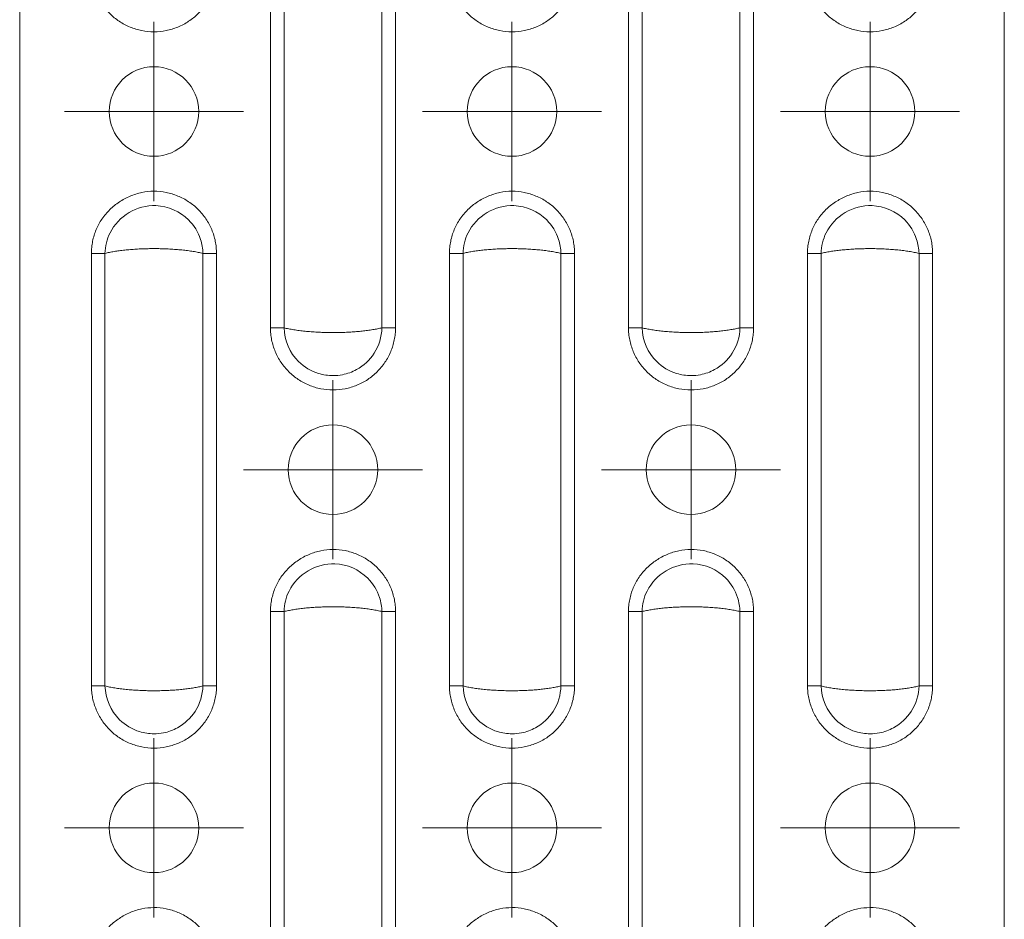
# Model space of a CAD drawing. Header units: millimetres. Extents: x 0 to 210, y 0 to 297.
# Tile 10 of 12: x 54 to 81, y 213 to 238. Entities that reach past the tile are written whole.
import ezdxf

# ---------------------------------------------------------------- set-up
doc = ezdxf.new("R2010")
doc.units = ezdxf.units.MM

# ---------------------------------------------------------------- blocks, each defined once
blk = doc.blocks.new('SW_CENTERMARKSYMBOL_2')
at = {"color": 0, "linetype": 'Continuous', "lineweight": 0}
for p, q in [((0, 1.25), (0, 2.5)), ((0, 0), (0, 1.25)), ((-1.25, 0), (-2.5, 0)), ((0, 0), (-1.25, 0)), ((0, 0), (0, -1.25)), ((0, 0), (1.25, 0)), ((1.25, 0), (2.5, 0)), ((0, -1.25), (0, -2.5))]:
    blk.add_line(p, q, dxfattribs=at)
blk = doc.blocks.new('SW_CENTERMARKSYMBOL_3')
at = {"color": 0, "linetype": 'Continuous', "lineweight": 0}
for p, q in [((0, 1.25), (0, 2.5)), ((0, 0), (0, 1.25)), ((-1.25, 0), (-2.5, 0)), ((0, 0), (-1.25, 0)), ((0, 0), (0, -1.25)), ((0, 0), (1.25, 0)), ((1.25, 0), (2.5, 0)), ((0, -1.25), (0, -2.5))]:
    blk.add_line(p, q, dxfattribs=at)
blk = doc.blocks.new('SW_CENTERMARKSYMBOL_6')
at = {"color": 0, "linetype": 'Continuous', "lineweight": 0}
for p, q in [((0, 1.25), (0, 2.5)), ((0, 0), (0, 1.25)), ((-1.25, 0), (-2.5, 0)), ((0, 0), (-1.25, 0)), ((0, 0), (0, -1.25)), ((0, 0), (1.25, 0)), ((1.25, 0), (2.5, 0)), ((0, -1.25), (0, -2.5))]:
    blk.add_line(p, q, dxfattribs=at)
blk = doc.blocks.new('SW_CENTERMARKSYMBOL_7')
at = {"color": 0, "linetype": 'Continuous', "lineweight": 0}
for p, q in [((0, 1.25), (0, 2.5)), ((0, 0), (0, 1.25)), ((-1.25, 0), (-2.5, 0)), ((0, 0), (-1.25, 0)), ((0, 0), (0, -1.25)), ((0, 0), (1.25, 0)), ((1.25, 0), (2.5, 0)), ((0, -1.25), (0, -2.5))]:
    blk.add_line(p, q, dxfattribs=at)
blk = doc.blocks.new('SW_CENTERMARKSYMBOL_10')
at = {"color": 0, "linetype": 'Continuous', "lineweight": 0}
for p, q in [((0, 1.25), (0, 2.5)), ((0, 0), (0, 1.25)), ((-1.25, 0), (-2.5, 0)), ((0, 0), (-1.25, 0)), ((0, 0), (0, -1.25)), ((0, 0), (1.25, 0)), ((1.25, 0), (2.5, 0)), ((0, -1.25), (0, -2.5))]:
    blk.add_line(p, q, dxfattribs=at)
blk = doc.blocks.new('SW_CENTERMARKSYMBOL_11')
at = {"color": 0, "linetype": 'Continuous', "lineweight": 0}
for p, q in [((0, 1.25), (0, 2.5)), ((0, 0), (0, 1.25)), ((-1.25, 0), (-2.5, 0)), ((0, 0), (-1.25, 0)), ((0, 0), (0, -1.25)), ((0, 0), (1.25, 0)), ((1.25, 0), (2.5, 0)), ((0, -1.25), (0, -2.5))]:
    blk.add_line(p, q, dxfattribs=at)
blk = doc.blocks.new('SW_CENTERMARKSYMBOL_14')
at = {"color": 0, "linetype": 'Continuous', "lineweight": 0}
for p, q in [((0, 1.25), (0, 2.5)), ((0, 0), (0, 1.25)), ((-1.25, 0), (-2.5, 0)), ((0, 0), (-1.25, 0)), ((0, 0), (0, -1.25)), ((0, 0), (1.25, 0)), ((1.25, 0), (2.5, 0)), ((0, -1.25), (0, -2.5))]:
    blk.add_line(p, q, dxfattribs=at)
blk = doc.blocks.new('SW_CENTERMARKSYMBOL_19')
at = {"color": 0, "linetype": 'Continuous', "lineweight": 0}
for p, q in [((0, 1.25), (0, 2.5)), ((0, 0), (0, 1.25)), ((-1.25, 0), (-2.5, 0)), ((0, 0), (-1.25, 0)), ((0, 0), (0, -1.25)), ((0, 0), (1.25, 0)), ((1.25, 0), (2.5, 0)), ((0, -1.25), (0, -2.5))]:
    blk.add_line(p, q, dxfattribs=at)

msp = doc.modelspace()

# ---------------------------------------------------------------- linework, layer by layer
at = {"color": 7, "linetype": 'Continuous', "lineweight": 15}
for p, q in [((53.762, 267.686), (53.762, 130.936)), ((81.262, 267.686), (81.262, 130.936)), ((60.765, 229.148), (60.765, 241.224)), ((61.145, 229.148), (61.145, 241.224)), ((63.88, 241.224), (63.88, 229.148)), ((64.26, 241.224), (64.26, 229.148)), ((70.765, 229.148), (70.765, 241.224)), ((71.145, 229.148), (71.145, 241.224)), ((73.88, 241.224), (73.88, 229.148)), ((74.26, 241.224), (74.26, 229.148)), ((55.765, 219.148), (55.765, 231.224)), ((56.145, 219.148), (56.145, 231.224)), ((58.88, 231.224), (58.88, 219.148)), ((59.26, 231.224), (59.26, 219.148)), ((65.765, 219.148), (65.765, 231.224)), ((66.145, 219.148), (66.145, 231.224)), ((68.88, 231.224), (68.88, 219.148)), ((69.26, 231.224), (69.26, 219.148)), ((75.765, 219.148), (75.765, 231.224)), ((76.145, 219.148), (76.145, 231.224)), ((78.88, 231.224), (78.88, 219.148)), ((79.26, 231.224), (79.26, 219.148)), ((60.765, 209.148), (60.765, 221.224)), ((61.145, 209.148), (61.145, 221.224)), ((63.88, 221.224), (63.88, 209.148)), ((64.26, 221.224), (64.26, 209.148)), ((70.765, 209.148), (70.765, 221.224)), ((71.145, 209.148), (71.145, 221.224)), ((73.88, 221.224), (73.88, 209.148)), ((74.26, 221.224), (74.26, 209.148))]:
    msp.add_line(p, q, dxfattribs=at)
for centre in [(57.512, 235.186), (67.512, 235.186), (77.512, 235.186), (62.512, 225.186), (72.512, 225.186), (57.512, 215.186), (67.512, 215.186), (77.512, 215.186)]:
    msp.add_circle(centre, 1.25, dxfattribs=at)
for points, knots in [([(59.26, 239.148), (59.259, 239.119), (59.258, 239.063), (59.252, 238.978), (59.241, 238.893), (59.221, 238.781), (59.186, 238.643), (59.109, 238.429), (58.974, 238.176), (58.754, 237.913), (58.488, 237.694), (58.184, 237.534), (57.855, 237.434), (57.512, 237.401), (57.17, 237.435), (56.841, 237.534), (56.537, 237.695), (56.271, 237.912), (56.053, 238.177), (55.918, 238.429), (55.84, 238.643), (55.797, 238.809), (55.77, 238.978), (55.767, 239.091), (55.765, 239.148)], [0, 0, 0, 0, 0.015533, 0.031084, 0.046691, 0.062392, 0.093615, 0.124896, 0.187194, 0.249778, 0.312389, 0.374922, 0.437461, 0.50008, 0.562677, 0.625319, 0.687821, 0.750259, 0.812689, 0.875175, 0.906472, 0.937669, 0.968968, 1, 1, 1, 1]), ([(69.26, 239.148), (69.259, 239.119), (69.258, 239.063), (69.252, 238.978), (69.241, 238.893), (69.221, 238.781), (69.186, 238.643), (69.109, 238.429), (68.974, 238.176), (68.754, 237.913), (68.488, 237.694), (68.184, 237.534), (67.855, 237.434), (67.512, 237.401), (67.17, 237.435), (66.841, 237.534), (66.537, 237.695), (66.271, 237.912), (66.053, 238.177), (65.918, 238.429), (65.84, 238.643), (65.797, 238.809), (65.77, 238.978), (65.767, 239.091), (65.765, 239.148)], [0, 0, 0, 0, 0.015533, 0.031084, 0.046691, 0.062392, 0.093615, 0.124896, 0.187194, 0.249778, 0.312389, 0.374922, 0.437461, 0.50008, 0.562677, 0.625319, 0.687821, 0.750259, 0.812689, 0.875175, 0.906472, 0.937669, 0.968968, 1, 1, 1, 1]), ([(79.26, 239.148), (79.259, 239.119), (79.258, 239.063), (79.252, 238.978), (79.241, 238.893), (79.221, 238.781), (79.186, 238.643), (79.109, 238.429), (78.974, 238.176), (78.754, 237.913), (78.488, 237.694), (78.184, 237.534), (77.855, 237.434), (77.512, 237.401), (77.17, 237.435), (76.841, 237.534), (76.537, 237.695), (76.271, 237.912), (76.053, 238.177), (75.918, 238.429), (75.84, 238.643), (75.797, 238.809), (75.77, 238.978), (75.767, 239.091), (75.765, 239.148)], [0, 0, 0, 0, 0.015533, 0.031084, 0.046691, 0.062392, 0.093615, 0.124896, 0.187194, 0.249778, 0.312389, 0.374922, 0.437461, 0.50008, 0.562677, 0.625319, 0.687821, 0.750259, 0.812689, 0.875175, 0.906472, 0.937669, 0.968968, 1, 1, 1, 1]), ([(55.765, 231.224), (55.766, 231.253), (55.767, 231.309), (55.773, 231.394), (55.784, 231.479), (55.804, 231.591), (55.839, 231.73), (55.915, 231.942), (56.051, 232.193), (56.273, 232.453), (56.54, 232.669), (56.843, 232.831), (57.171, 232.935), (57.513, 232.972), (57.854, 232.937), (58.183, 232.837), (58.486, 232.677), (58.709, 232.497), (58.863, 232.328), (58.966, 232.191), (59.055, 232.044), (59.129, 231.89), (59.187, 231.729), (59.229, 231.564), (59.255, 231.395), (59.258, 231.281), (59.26, 231.224)], [0, 0, 0, 0, 0.015558, 0.031135, 0.046768, 0.062496, 0.093799, 0.125045, 0.186708, 0.249382, 0.311688, 0.374289, 0.437411, 0.499275, 0.561957, 0.624546, 0.687103, 0.749679, 0.780928, 0.812381, 0.843709, 0.875023, 0.906415, 0.937501, 0.968592, 1, 1, 1, 1]), ([(65.765, 231.224), (65.766, 231.253), (65.767, 231.309), (65.773, 231.394), (65.784, 231.479), (65.804, 231.591), (65.839, 231.73), (65.915, 231.942), (66.051, 232.193), (66.273, 232.453), (66.54, 232.669), (66.843, 232.831), (67.171, 232.935), (67.513, 232.972), (67.854, 232.937), (68.183, 232.837), (68.486, 232.677), (68.709, 232.497), (68.863, 232.328), (68.966, 232.191), (69.055, 232.044), (69.129, 231.89), (69.187, 231.729), (69.229, 231.564), (69.255, 231.395), (69.258, 231.281), (69.26, 231.224)], [0, 0, 0, 0, 0.015558, 0.031135, 0.046768, 0.062496, 0.093799, 0.125045, 0.186708, 0.249382, 0.311688, 0.374289, 0.437411, 0.499275, 0.561957, 0.624546, 0.687103, 0.749679, 0.780928, 0.812381, 0.843709, 0.875023, 0.906415, 0.937501, 0.968592, 1, 1, 1, 1]), ([(75.765, 231.224), (75.766, 231.253), (75.767, 231.309), (75.773, 231.394), (75.784, 231.479), (75.804, 231.591), (75.839, 231.73), (75.915, 231.942), (76.051, 232.193), (76.273, 232.453), (76.54, 232.669), (76.843, 232.831), (77.171, 232.935), (77.513, 232.972), (77.854, 232.937), (78.183, 232.837), (78.486, 232.677), (78.709, 232.497), (78.863, 232.328), (78.966, 232.191), (79.055, 232.044), (79.129, 231.89), (79.187, 231.729), (79.229, 231.564), (79.255, 231.395), (79.258, 231.281), (79.26, 231.224)], [0, 0, 0, 0, 0.015558, 0.031135, 0.046768, 0.062496, 0.093799, 0.125045, 0.186708, 0.249382, 0.311688, 0.374289, 0.437411, 0.499275, 0.561957, 0.624546, 0.687103, 0.749679, 0.780928, 0.812381, 0.843709, 0.875023, 0.906415, 0.937501, 0.968592, 1, 1, 1, 1]), ([(56.145, 231.224), (56.149, 231.422), (56.198, 231.62), (56.518, 232.267), (57.041, 232.58), (57.909, 232.544), (58.241, 232.399), (58.632, 232.006), (58.747, 231.82), (58.854, 231.49), (58.877, 231.357), (58.88, 231.224)], [-1.088547, -1.088547, -1.088547, -1.088547, -0.936031, -0.936031, -0.529703, -0.529703, -0.266904, -0.266904, -0.102656, -0.102656, 0, 0, 0, 0]), ([(66.145, 231.224), (66.149, 231.422), (66.198, 231.62), (66.518, 232.267), (67.041, 232.58), (67.909, 232.544), (68.241, 232.399), (68.632, 232.006), (68.747, 231.82), (68.854, 231.49), (68.877, 231.357), (68.88, 231.224)], [-1.088547, -1.088547, -1.088547, -1.088547, -0.936031, -0.936031, -0.529703, -0.529703, -0.266904, -0.266904, -0.102656, -0.102656, 0, 0, 0, 0]), ([(76.145, 231.224), (76.149, 231.422), (76.198, 231.62), (76.518, 232.267), (77.041, 232.58), (77.909, 232.544), (78.241, 232.399), (78.632, 232.006), (78.747, 231.82), (78.854, 231.49), (78.877, 231.357), (78.88, 231.224)], [-1.088547, -1.088547, -1.088547, -1.088547, -0.936031, -0.936031, -0.529703, -0.529703, -0.266904, -0.266904, -0.102656, -0.102656, 0, 0, 0, 0]), ([(58.88, 231.224), (58.859, 231.229), (58.818, 231.24), (58.75, 231.254), (58.68, 231.267), (58.608, 231.28), (58.532, 231.291), (58.454, 231.302), (58.375, 231.312), (58.293, 231.321), (58.209, 231.328), (58.125, 231.335), (58.039, 231.341), (57.952, 231.346), (57.865, 231.351), (57.777, 231.354), (57.689, 231.356), (57.6, 231.358), (57.486, 231.358), (57.346, 231.357), (57.179, 231.352), (57.014, 231.344), (56.852, 231.332), (56.694, 231.317), (56.543, 231.299), (56.399, 231.277), (56.264, 231.253), (56.185, 231.234), (56.145, 231.224)], [0, 0, 0, 0, 0.030784, 0.061385, 0.091803, 0.122043, 0.152106, 0.181996, 0.211714, 0.241263, 0.270646, 0.299866, 0.328925, 0.357827, 0.386573, 0.415168, 0.443614, 0.471914, 0.500071, 0.55336, 0.607169, 0.661517, 0.716425, 0.771912, 0.827995, 0.884692, 0.942022, 1, 1, 1, 1]), ([(68.88, 231.224), (68.859, 231.229), (68.818, 231.24), (68.75, 231.254), (68.68, 231.267), (68.608, 231.28), (68.532, 231.291), (68.454, 231.302), (68.375, 231.312), (68.293, 231.321), (68.209, 231.328), (68.125, 231.335), (68.039, 231.341), (67.952, 231.346), (67.865, 231.351), (67.777, 231.354), (67.689, 231.356), (67.6, 231.358), (67.486, 231.358), (67.346, 231.357), (67.179, 231.352), (67.014, 231.344), (66.852, 231.332), (66.694, 231.317), (66.543, 231.299), (66.399, 231.277), (66.264, 231.253), (66.185, 231.234), (66.145, 231.224)], [0, 0, 0, 0, 0.030784, 0.061385, 0.091803, 0.122043, 0.152106, 0.181996, 0.211714, 0.241263, 0.270646, 0.299866, 0.328925, 0.357827, 0.386573, 0.415168, 0.443614, 0.471914, 0.500071, 0.55336, 0.607169, 0.661517, 0.716425, 0.771912, 0.827995, 0.884692, 0.942022, 1, 1, 1, 1]), ([(78.88, 231.224), (78.859, 231.229), (78.818, 231.24), (78.75, 231.254), (78.68, 231.267), (78.608, 231.28), (78.532, 231.291), (78.454, 231.302), (78.375, 231.312), (78.293, 231.321), (78.209, 231.328), (78.125, 231.335), (78.039, 231.341), (77.952, 231.346), (77.865, 231.351), (77.777, 231.354), (77.689, 231.356), (77.6, 231.358), (77.486, 231.358), (77.346, 231.357), (77.179, 231.352), (77.014, 231.344), (76.852, 231.332), (76.694, 231.317), (76.543, 231.299), (76.399, 231.277), (76.264, 231.253), (76.185, 231.234), (76.145, 231.224)], [0, 0, 0, 0, 0.030784, 0.061385, 0.091803, 0.122043, 0.152106, 0.181996, 0.211714, 0.241263, 0.270646, 0.299866, 0.328925, 0.357827, 0.386573, 0.415168, 0.443614, 0.471914, 0.500071, 0.55336, 0.607169, 0.661517, 0.716425, 0.771912, 0.827995, 0.884692, 0.942022, 1, 1, 1, 1]), ([(59.26, 231.224), (59.188, 231.224), (59.116, 231.224), (58.986, 231.224), (58.927, 231.224), (58.88, 231.224)], [0, 0, 0, 0, 0.5, 0.5, 1, 1, 1, 1]), ([(69.26, 231.224), (69.188, 231.224), (69.116, 231.224), (68.986, 231.224), (68.927, 231.224), (68.88, 231.224)], [0, 0, 0, 0, 0.5, 0.5, 1, 1, 1, 1]), ([(79.26, 231.224), (79.188, 231.224), (79.116, 231.224), (78.986, 231.224), (78.927, 231.224), (78.88, 231.224)], [0, 0, 0, 0, 0.5, 0.5, 1, 1, 1, 1]), ([(64.26, 229.148), (64.259, 229.119), (64.258, 229.063), (64.252, 228.978), (64.241, 228.893), (64.221, 228.781), (64.186, 228.643), (64.109, 228.429), (63.974, 228.176), (63.754, 227.913), (63.488, 227.694), (63.184, 227.534), (62.855, 227.434), (62.512, 227.401), (62.17, 227.435), (61.841, 227.534), (61.537, 227.695), (61.271, 227.912), (61.053, 228.177), (60.918, 228.429), (60.84, 228.643), (60.797, 228.809), (60.77, 228.978), (60.767, 229.091), (60.765, 229.148)], [0, 0, 0, 0, 0.015533, 0.031084, 0.046691, 0.062392, 0.093615, 0.124896, 0.187194, 0.249778, 0.312389, 0.374922, 0.437461, 0.50008, 0.562677, 0.625319, 0.687821, 0.750259, 0.812689, 0.875175, 0.906472, 0.937669, 0.968968, 1, 1, 1, 1]), ([(60.765, 229.148), (60.837, 229.148), (60.909, 229.148), (61.039, 229.148), (61.098, 229.148), (61.145, 229.148)], [0, 0, 0, 0, 0.5, 0.5, 1, 1, 1, 1]), ([(61.145, 229.148), (61.166, 229.143), (61.207, 229.132), (61.275, 229.118), (61.344, 229.105), (61.417, 229.092), (61.493, 229.081), (61.571, 229.07), (61.65, 229.06), (61.732, 229.051), (61.816, 229.044), (61.9, 229.037), (61.986, 229.031), (62.073, 229.026), (62.16, 229.021), (62.248, 229.018), (62.336, 229.016), (62.424, 229.014), (62.539, 229.014), (62.679, 229.015), (62.846, 229.02), (63.011, 229.028), (63.173, 229.04), (63.331, 229.055), (63.482, 229.073), (63.626, 229.095), (63.761, 229.119), (63.84, 229.138), (63.88, 229.148)], [0, 0, 0, 0, 0.030784, 0.061385, 0.091803, 0.122043, 0.152106, 0.181996, 0.211714, 0.241263, 0.270646, 0.299866, 0.328925, 0.357827, 0.386573, 0.415168, 0.443614, 0.471914, 0.500071, 0.55336, 0.607169, 0.661517, 0.716425, 0.771912, 0.827995, 0.884692, 0.942022, 1, 1, 1, 1]), ([(63.88, 229.148), (63.874, 228.897), (63.797, 228.648), (63.539, 228.248), (63.369, 228.09), (63.047, 227.913), (62.914, 227.865), (62.688, 227.821), (62.6, 227.813), (62.377, 227.813), (62.24, 227.833), (61.901, 227.937), (61.709, 228.052), (61.304, 228.45), (61.153, 228.796), (61.145, 229.148)], [-1.089053, -1.089053, -1.089053, -1.089053, -0.895746, -0.895746, -0.721498, -0.721498, -0.612592, -0.612592, -0.544526, -0.544526, -0.439244, -0.439244, -0.270793, -0.270793, 0, 0, 0, 0]), ([(63.88, 229.148), (63.927, 229.148), (63.986, 229.148), (64.116, 229.148), (64.188, 229.148), (64.26, 229.148)], [0, 0, 0, 0, 0.5, 0.5, 1, 1, 1, 1]), ([(74.26, 229.148), (74.259, 229.119), (74.258, 229.063), (74.252, 228.978), (74.241, 228.893), (74.221, 228.781), (74.186, 228.643), (74.109, 228.429), (73.974, 228.176), (73.754, 227.913), (73.488, 227.694), (73.184, 227.534), (72.855, 227.434), (72.512, 227.401), (72.17, 227.435), (71.841, 227.534), (71.537, 227.695), (71.271, 227.912), (71.053, 228.177), (70.918, 228.429), (70.84, 228.643), (70.797, 228.809), (70.77, 228.978), (70.767, 229.091), (70.765, 229.148)], [0, 0, 0, 0, 0.015533, 0.031084, 0.046691, 0.062392, 0.093615, 0.124896, 0.187194, 0.249778, 0.312389, 0.374922, 0.437461, 0.50008, 0.562677, 0.625319, 0.687821, 0.750259, 0.812689, 0.875175, 0.906472, 0.937669, 0.968968, 1, 1, 1, 1]), ([(70.765, 229.148), (70.837, 229.148), (70.909, 229.148), (71.039, 229.148), (71.098, 229.148), (71.145, 229.148)], [0, 0, 0, 0, 0.5, 0.5, 1, 1, 1, 1]), ([(71.145, 229.148), (71.166, 229.143), (71.207, 229.132), (71.275, 229.118), (71.344, 229.105), (71.417, 229.092), (71.493, 229.081), (71.571, 229.07), (71.65, 229.06), (71.732, 229.051), (71.816, 229.044), (71.9, 229.037), (71.986, 229.031), (72.073, 229.026), (72.16, 229.021), (72.248, 229.018), (72.336, 229.016), (72.424, 229.014), (72.539, 229.014), (72.679, 229.015), (72.846, 229.02), (73.011, 229.028), (73.173, 229.04), (73.331, 229.055), (73.482, 229.073), (73.626, 229.095), (73.761, 229.119), (73.84, 229.138), (73.88, 229.148)], [0, 0, 0, 0, 0.0307842, 0.0613845, 0.0918034, 0.1220432, 0.1521065, 0.1819958, 0.2117137, 0.2412629, 0.270646, 0.2998659, 0.3289251, 0.3578267, 0.3865734, 0.4151681, 0.4436139, 0.4719137, 0.5000706, 0.5533598, 0.6071687, 0.6615173, 0.7164253, 0.7719117, 0.8279948, 0.8846925, 0.942022, 1, 1, 1, 1]), ([(73.88, 229.148), (73.874, 228.897), (73.797, 228.648), (73.539, 228.248), (73.369, 228.09), (73.047, 227.913), (72.914, 227.865), (72.688, 227.821), (72.6, 227.813), (72.377, 227.813), (72.24, 227.833), (71.901, 227.937), (71.709, 228.052), (71.304, 228.45), (71.153, 228.796), (71.145, 229.148)], [-1.089053, -1.089053, -1.089053, -1.089053, -0.895746, -0.895746, -0.721498, -0.721498, -0.612592, -0.612592, -0.544526, -0.544526, -0.439244, -0.439244, -0.270793, -0.270793, 0, 0, 0, 0]), ([(73.88, 229.148), (73.927, 229.148), (73.986, 229.148), (74.116, 229.148), (74.188, 229.148), (74.26, 229.148)], [0, 0, 0, 0, 0.5, 0.5, 1, 1, 1, 1]), ([(60.765, 221.224), (60.766, 221.253), (60.767, 221.309), (60.773, 221.394), (60.784, 221.479), (60.804, 221.591), (60.839, 221.73), (60.915, 221.942), (61.051, 222.193), (61.273, 222.453), (61.54, 222.669), (61.843, 222.831), (62.171, 222.935), (62.513, 222.972), (62.854, 222.937), (63.183, 222.837), (63.486, 222.677), (63.709, 222.497), (63.863, 222.328), (63.966, 222.191), (64.055, 222.044), (64.129, 221.89), (64.187, 221.729), (64.229, 221.564), (64.255, 221.395), (64.258, 221.281), (64.26, 221.224)], [0, 0, 0, 0, 0.0155584, 0.0311347, 0.0467676, 0.0624956, 0.0937995, 0.1250448, 0.1867078, 0.2493823, 0.3116879, 0.3742888, 0.437411, 0.4992755, 0.5619569, 0.6245458, 0.6871026, 0.7496794, 0.7809281, 0.8123812, 0.8437088, 0.8750227, 0.906415, 0.9375008, 0.9685919, 1, 1, 1, 1]), ([(70.765, 221.224), (70.766, 221.253), (70.767, 221.309), (70.773, 221.394), (70.784, 221.479), (70.804, 221.591), (70.839, 221.73), (70.915, 221.942), (71.051, 222.193), (71.273, 222.453), (71.54, 222.669), (71.843, 222.831), (72.171, 222.935), (72.513, 222.972), (72.854, 222.937), (73.183, 222.837), (73.486, 222.677), (73.709, 222.497), (73.863, 222.328), (73.966, 222.191), (74.055, 222.044), (74.129, 221.89), (74.187, 221.729), (74.229, 221.564), (74.255, 221.395), (74.258, 221.281), (74.26, 221.224)], [0, 0, 0, 0, 0.015558, 0.031135, 0.046768, 0.062496, 0.093799, 0.125045, 0.186708, 0.249382, 0.311688, 0.374289, 0.437411, 0.499275, 0.561957, 0.624546, 0.687103, 0.749679, 0.780928, 0.812381, 0.843709, 0.875023, 0.906415, 0.937501, 0.968592, 1, 1, 1, 1]), ([(61.145, 221.224), (61.149, 221.422), (61.198, 221.62), (61.518, 222.267), (62.041, 222.58), (62.909, 222.544), (63.241, 222.399), (63.632, 222.006), (63.747, 221.82), (63.854, 221.49), (63.877, 221.357), (63.88, 221.224)], [-1.088547, -1.088547, -1.088547, -1.088547, -0.936031, -0.936031, -0.529703, -0.529703, -0.266904, -0.266904, -0.102656, -0.102656, 0, 0, 0, 0]), ([(71.145, 221.224), (71.149, 221.422), (71.198, 221.62), (71.518, 222.267), (72.041, 222.58), (72.909, 222.544), (73.241, 222.399), (73.632, 222.006), (73.747, 221.82), (73.854, 221.49), (73.877, 221.357), (73.88, 221.224)], [-1.088547, -1.088547, -1.088547, -1.088547, -0.936031, -0.936031, -0.529703, -0.529703, -0.266904, -0.266904, -0.102656, -0.102656, 0, 0, 0, 0]), ([(63.88, 221.224), (63.859, 221.229), (63.818, 221.24), (63.75, 221.254), (63.68, 221.267), (63.608, 221.28), (63.532, 221.291), (63.454, 221.302), (63.375, 221.312), (63.293, 221.321), (63.209, 221.328), (63.125, 221.335), (63.039, 221.341), (62.952, 221.346), (62.865, 221.351), (62.777, 221.354), (62.689, 221.356), (62.6, 221.358), (62.486, 221.358), (62.346, 221.357), (62.179, 221.352), (62.014, 221.344), (61.852, 221.332), (61.694, 221.317), (61.543, 221.299), (61.399, 221.277), (61.264, 221.253), (61.185, 221.234), (61.145, 221.224)], [0, 0, 0, 0, 0.030784, 0.061385, 0.091803, 0.122043, 0.152106, 0.181996, 0.211714, 0.241263, 0.270646, 0.299866, 0.328925, 0.357827, 0.386573, 0.415168, 0.443614, 0.471914, 0.500071, 0.55336, 0.607169, 0.661517, 0.716425, 0.771912, 0.827995, 0.884692, 0.942022, 1, 1, 1, 1]), ([(64.26, 221.224), (64.188, 221.224), (64.116, 221.224), (63.986, 221.224), (63.927, 221.224), (63.88, 221.224)], [0, 0, 0, 0, 0.5, 0.5, 1, 1, 1, 1]), ([(73.88, 221.224), (73.859, 221.229), (73.818, 221.24), (73.75, 221.254), (73.68, 221.267), (73.608, 221.28), (73.532, 221.291), (73.454, 221.302), (73.375, 221.312), (73.293, 221.321), (73.209, 221.328), (73.125, 221.335), (73.039, 221.341), (72.952, 221.346), (72.865, 221.351), (72.777, 221.354), (72.689, 221.356), (72.6, 221.358), (72.486, 221.358), (72.346, 221.357), (72.179, 221.352), (72.014, 221.344), (71.852, 221.332), (71.694, 221.317), (71.543, 221.299), (71.399, 221.277), (71.264, 221.253), (71.185, 221.234), (71.145, 221.224)], [0, 0, 0, 0, 0.030784, 0.061385, 0.091803, 0.122043, 0.152106, 0.181996, 0.211714, 0.241263, 0.270646, 0.299866, 0.328925, 0.357827, 0.386573, 0.415168, 0.443614, 0.471914, 0.500071, 0.55336, 0.607169, 0.661517, 0.716425, 0.771912, 0.827995, 0.884692, 0.942022, 1, 1, 1, 1]), ([(74.26, 221.224), (74.188, 221.224), (74.116, 221.224), (73.986, 221.224), (73.927, 221.224), (73.88, 221.224)], [0, 0, 0, 0, 0.5, 0.5, 1, 1, 1, 1]), ([(59.26, 219.148), (59.259, 219.119), (59.258, 219.063), (59.252, 218.978), (59.241, 218.893), (59.221, 218.781), (59.186, 218.643), (59.109, 218.429), (58.974, 218.176), (58.754, 217.913), (58.488, 217.694), (58.184, 217.534), (57.855, 217.434), (57.512, 217.401), (57.17, 217.435), (56.841, 217.534), (56.537, 217.695), (56.271, 217.912), (56.053, 218.177), (55.918, 218.429), (55.84, 218.643), (55.797, 218.809), (55.77, 218.978), (55.767, 219.091), (55.765, 219.148)], [0, 0, 0, 0, 0.015533, 0.031084, 0.046691, 0.062392, 0.093615, 0.124896, 0.187194, 0.249778, 0.312389, 0.374922, 0.437461, 0.50008, 0.562677, 0.625319, 0.687821, 0.750259, 0.812689, 0.875175, 0.906472, 0.937669, 0.968968, 1, 1, 1, 1]), ([(55.765, 219.148), (55.837, 219.148), (55.909, 219.148), (56.039, 219.148), (56.098, 219.148), (56.145, 219.148)], [0, 0, 0, 0, 0.5, 0.5, 1, 1, 1, 1]), ([(56.145, 219.148), (56.166, 219.143), (56.207, 219.132), (56.275, 219.118), (56.344, 219.105), (56.417, 219.092), (56.493, 219.081), (56.571, 219.07), (56.65, 219.06), (56.732, 219.051), (56.816, 219.044), (56.9, 219.037), (56.986, 219.031), (57.073, 219.026), (57.16, 219.021), (57.248, 219.018), (57.336, 219.016), (57.424, 219.014), (57.539, 219.014), (57.679, 219.015), (57.846, 219.02), (58.011, 219.028), (58.173, 219.04), (58.331, 219.055), (58.482, 219.073), (58.626, 219.095), (58.761, 219.119), (58.84, 219.138), (58.88, 219.148)], [0, 0, 0, 0, 0.030784, 0.061385, 0.091803, 0.122043, 0.152106, 0.181996, 0.211714, 0.241263, 0.270646, 0.299866, 0.328925, 0.357827, 0.386573, 0.415168, 0.443614, 0.471914, 0.500071, 0.55336, 0.607169, 0.661517, 0.716425, 0.771912, 0.827995, 0.884692, 0.942022, 1, 1, 1, 1]), ([(58.88, 219.148), (58.874, 218.897), (58.797, 218.648), (58.539, 218.248), (58.369, 218.09), (58.047, 217.913), (57.914, 217.865), (57.688, 217.821), (57.6, 217.813), (57.377, 217.813), (57.24, 217.833), (56.901, 217.937), (56.709, 218.052), (56.304, 218.45), (56.153, 218.796), (56.145, 219.148)], [-1.089053, -1.089053, -1.089053, -1.089053, -0.895746, -0.895746, -0.721498, -0.721498, -0.612592, -0.612592, -0.544526, -0.544526, -0.439244, -0.439244, -0.270793, -0.270793, 0, 0, 0, 0]), ([(58.88, 219.148), (58.927, 219.148), (58.986, 219.148), (59.116, 219.148), (59.188, 219.148), (59.26, 219.148)], [0, 0, 0, 0, 0.5, 0.5, 1, 1, 1, 1]), ([(69.26, 219.148), (69.259, 219.119), (69.258, 219.063), (69.252, 218.978), (69.241, 218.893), (69.221, 218.781), (69.186, 218.643), (69.109, 218.429), (68.974, 218.176), (68.754, 217.913), (68.488, 217.694), (68.184, 217.534), (67.855, 217.434), (67.512, 217.401), (67.17, 217.435), (66.841, 217.534), (66.537, 217.695), (66.271, 217.912), (66.053, 218.177), (65.918, 218.429), (65.84, 218.643), (65.797, 218.809), (65.77, 218.978), (65.767, 219.091), (65.765, 219.148)], [0, 0, 0, 0, 0.015533, 0.031084, 0.046691, 0.062392, 0.093615, 0.124896, 0.187194, 0.249778, 0.312389, 0.374922, 0.437461, 0.50008, 0.562677, 0.625319, 0.687821, 0.750259, 0.812689, 0.875175, 0.906472, 0.937669, 0.968968, 1, 1, 1, 1]), ([(65.765, 219.148), (65.837, 219.148), (65.909, 219.148), (66.039, 219.148), (66.098, 219.148), (66.145, 219.148)], [0, 0, 0, 0, 0.5, 0.5, 1, 1, 1, 1]), ([(66.145, 219.148), (66.166, 219.143), (66.207, 219.132), (66.275, 219.118), (66.344, 219.105), (66.417, 219.092), (66.493, 219.081), (66.571, 219.07), (66.65, 219.06), (66.732, 219.051), (66.816, 219.044), (66.9, 219.037), (66.986, 219.031), (67.073, 219.026), (67.16, 219.021), (67.248, 219.018), (67.336, 219.016), (67.424, 219.014), (67.539, 219.014), (67.679, 219.015), (67.846, 219.02), (68.011, 219.028), (68.173, 219.04), (68.331, 219.055), (68.482, 219.073), (68.626, 219.095), (68.761, 219.119), (68.84, 219.138), (68.88, 219.148)], [0, 0, 0, 0, 0.030784, 0.061385, 0.091803, 0.122043, 0.152106, 0.181996, 0.211714, 0.241263, 0.270646, 0.299866, 0.328925, 0.357827, 0.386573, 0.415168, 0.443614, 0.471914, 0.500071, 0.55336, 0.607169, 0.661517, 0.716425, 0.771912, 0.827995, 0.884692, 0.942022, 1, 1, 1, 1]), ([(68.88, 219.148), (68.874, 218.897), (68.797, 218.648), (68.539, 218.248), (68.369, 218.09), (68.047, 217.913), (67.914, 217.865), (67.688, 217.821), (67.6, 217.813), (67.377, 217.813), (67.24, 217.833), (66.901, 217.937), (66.709, 218.052), (66.304, 218.45), (66.153, 218.796), (66.145, 219.148)], [-1.089053, -1.089053, -1.089053, -1.089053, -0.895746, -0.895746, -0.721498, -0.721498, -0.612592, -0.612592, -0.544526, -0.544526, -0.439244, -0.439244, -0.270793, -0.270793, 0, 0, 0, 0]), ([(68.88, 219.148), (68.927, 219.148), (68.986, 219.148), (69.116, 219.148), (69.188, 219.148), (69.26, 219.148)], [0, 0, 0, 0, 0.5, 0.5, 1, 1, 1, 1]), ([(79.26, 219.148), (79.259, 219.119), (79.258, 219.063), (79.252, 218.978), (79.241, 218.893), (79.221, 218.781), (79.186, 218.643), (79.109, 218.429), (78.974, 218.176), (78.754, 217.913), (78.488, 217.694), (78.184, 217.534), (77.855, 217.434), (77.512, 217.401), (77.17, 217.435), (76.841, 217.534), (76.537, 217.695), (76.271, 217.912), (76.053, 218.177), (75.918, 218.429), (75.84, 218.643), (75.797, 218.809), (75.77, 218.978), (75.767, 219.091), (75.765, 219.148)], [0, 0, 0, 0, 0.015533, 0.031084, 0.046691, 0.062392, 0.093615, 0.124896, 0.187194, 0.249778, 0.312389, 0.374922, 0.437461, 0.50008, 0.562677, 0.625319, 0.687821, 0.750259, 0.812689, 0.875175, 0.906472, 0.937669, 0.968968, 1, 1, 1, 1]), ([(75.765, 219.148), (75.837, 219.148), (75.909, 219.148), (76.039, 219.148), (76.098, 219.148), (76.145, 219.148)], [0, 0, 0, 0, 0.5, 0.5, 1, 1, 1, 1]), ([(76.145, 219.148), (76.166, 219.143), (76.207, 219.132), (76.275, 219.118), (76.344, 219.105), (76.417, 219.092), (76.493, 219.081), (76.571, 219.07), (76.65, 219.06), (76.732, 219.051), (76.816, 219.044), (76.9, 219.037), (76.986, 219.031), (77.073, 219.026), (77.16, 219.021), (77.248, 219.018), (77.336, 219.016), (77.424, 219.014), (77.539, 219.014), (77.679, 219.015), (77.846, 219.02), (78.011, 219.028), (78.173, 219.04), (78.331, 219.055), (78.482, 219.073), (78.626, 219.095), (78.761, 219.119), (78.84, 219.138), (78.88, 219.148)], [0, 0, 0, 0, 0.030784, 0.061385, 0.091803, 0.122043, 0.152106, 0.181996, 0.211714, 0.241263, 0.270646, 0.299866, 0.328925, 0.357827, 0.386573, 0.415168, 0.443614, 0.471914, 0.500071, 0.55336, 0.607169, 0.661517, 0.716425, 0.771912, 0.827995, 0.884692, 0.942022, 1, 1, 1, 1]), ([(78.88, 219.148), (78.874, 218.897), (78.797, 218.648), (78.539, 218.248), (78.369, 218.09), (78.047, 217.913), (77.914, 217.865), (77.688, 217.821), (77.6, 217.813), (77.377, 217.813), (77.24, 217.833), (76.901, 217.937), (76.709, 218.052), (76.304, 218.45), (76.153, 218.796), (76.145, 219.148)], [-1.089053, -1.089053, -1.089053, -1.089053, -0.895746, -0.895746, -0.721498, -0.721498, -0.612592, -0.612592, -0.544526, -0.544526, -0.439244, -0.439244, -0.270793, -0.270793, 0, 0, 0, 0]), ([(78.88, 219.148), (78.927, 219.148), (78.986, 219.148), (79.116, 219.148), (79.188, 219.148), (79.26, 219.148)], [0, 0, 0, 0, 0.5, 0.5, 1, 1, 1, 1]), ([(55.765, 211.224), (55.766, 211.253), (55.767, 211.309), (55.773, 211.394), (55.784, 211.479), (55.804, 211.591), (55.839, 211.73), (55.915, 211.942), (56.051, 212.193), (56.273, 212.453), (56.54, 212.669), (56.843, 212.831), (57.171, 212.935), (57.513, 212.972), (57.854, 212.937), (58.183, 212.837), (58.486, 212.677), (58.709, 212.497), (58.863, 212.328), (58.966, 212.191), (59.055, 212.044), (59.129, 211.89), (59.187, 211.729), (59.229, 211.564), (59.255, 211.395), (59.258, 211.281), (59.26, 211.224)], [0, 0, 0, 0, 0.015558, 0.031135, 0.046768, 0.062496, 0.093799, 0.125045, 0.186708, 0.249382, 0.311688, 0.374289, 0.437411, 0.499275, 0.561957, 0.624546, 0.687103, 0.749679, 0.780928, 0.812381, 0.843709, 0.875023, 0.906415, 0.937501, 0.968592, 1, 1, 1, 1]), ([(65.765, 211.224), (65.766, 211.253), (65.767, 211.309), (65.773, 211.394), (65.784, 211.479), (65.804, 211.591), (65.839, 211.73), (65.915, 211.942), (66.051, 212.193), (66.273, 212.453), (66.54, 212.669), (66.843, 212.831), (67.171, 212.935), (67.513, 212.972), (67.854, 212.937), (68.183, 212.837), (68.486, 212.677), (68.709, 212.497), (68.863, 212.328), (68.966, 212.191), (69.055, 212.044), (69.129, 211.89), (69.187, 211.729), (69.229, 211.564), (69.255, 211.395), (69.258, 211.281), (69.26, 211.224)], [0, 0, 0, 0, 0.015558, 0.031135, 0.046768, 0.062496, 0.093799, 0.125045, 0.186708, 0.249382, 0.311688, 0.374289, 0.437411, 0.499275, 0.561957, 0.624546, 0.687103, 0.749679, 0.780928, 0.812381, 0.843709, 0.875023, 0.906415, 0.937501, 0.968592, 1, 1, 1, 1]), ([(75.765, 211.224), (75.766, 211.253), (75.767, 211.309), (75.773, 211.394), (75.784, 211.479), (75.804, 211.591), (75.839, 211.73), (75.915, 211.942), (76.051, 212.193), (76.273, 212.453), (76.54, 212.669), (76.843, 212.831), (77.171, 212.935), (77.513, 212.972), (77.854, 212.937), (78.183, 212.837), (78.486, 212.677), (78.709, 212.497), (78.863, 212.328), (78.966, 212.191), (79.055, 212.044), (79.129, 211.89), (79.187, 211.729), (79.229, 211.564), (79.255, 211.395), (79.258, 211.281), (79.26, 211.224)], [0, 0, 0, 0, 0.015558, 0.031135, 0.046768, 0.062496, 0.093799, 0.125045, 0.186708, 0.249382, 0.311688, 0.374289, 0.437411, 0.499275, 0.561957, 0.624546, 0.687103, 0.749679, 0.780928, 0.812381, 0.843709, 0.875023, 0.906415, 0.937501, 0.968592, 1, 1, 1, 1])]:
    msp.add_open_spline(points, degree=3, knots=knots, dxfattribs=at)
for points in [[(55.765, 231.224), (55.837, 231.224), (55.981, 231.224), (56.098, 231.224), (56.145, 231.224)], [(65.765, 231.224), (65.837, 231.224), (65.981, 231.224), (66.098, 231.224), (66.145, 231.224)], [(75.765, 231.224), (75.837, 231.224), (75.981, 231.224), (76.098, 231.224), (76.145, 231.224)], [(60.765, 221.224), (60.837, 221.224), (60.981, 221.224), (61.098, 221.224), (61.145, 221.224)], [(70.765, 221.224), (70.837, 221.224), (70.981, 221.224), (71.098, 221.224), (71.145, 221.224)]]:
    msp.add_open_spline(points, degree=3, dxfattribs=at)

# ---------------------------------------------------------------- block references
at = {"color": 7, "linetype": 'Continuous', "lineweight": 0}
for name, p in [('SW_CENTERMARKSYMBOL_11', (57.512, 235.186)), ('SW_CENTERMARKSYMBOL_7', (67.512, 235.186)), ('SW_CENTERMARKSYMBOL_3', (77.512, 235.186)), ('SW_CENTERMARKSYMBOL_19', (62.512, 225.186)), ('SW_CENTERMARKSYMBOL_14', (72.512, 225.186)), ('SW_CENTERMARKSYMBOL_10', (57.512, 215.186)), ('SW_CENTERMARKSYMBOL_6', (67.512, 215.186)), ('SW_CENTERMARKSYMBOL_2', (77.512, 215.186))]:
    msp.add_blockref(name, p, dxfattribs=at)

doc.saveas('drawing.dxf')
